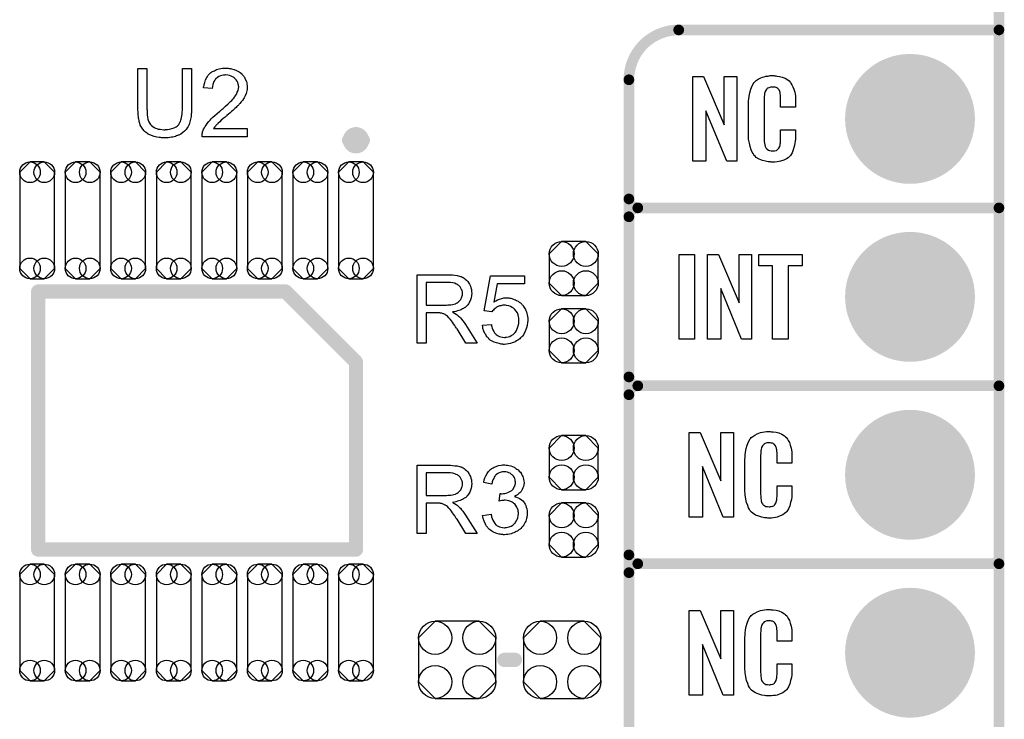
# Model space of a CAD drawing. Extents: x -0.07 to 0.95, y -0.15 to 1.54.
# Tile 7 of 12: x 0.4 to 0.95, y 0.36 to 0.76. Entities that reach past the tile are written whole.
import ezdxf

# ---------------------------------------------------------------- set-up
doc = ezdxf.new("R2010")
doc.units = 0
doc.layers.get('0').update_dxf_attribs({"linetype": 'CONTINUOUS'})
for name, color, linetype in [('gko', 6, 'CONTINUOUS'), ('gto', 2, 'CONTINUOUS'), ('gts', 1, 'CONTINUOUS')]:
    doc.layers.add(name, color=color, linetype=linetype)

# ---------------------------------------------------------------- blocks, each defined once
blk = doc.blocks.new('D82')
at = {"const_width": 0.00395}
blk.add_lwpolyline([(-0.001975, 0, 1), (0.001975, 0, 1)], format="xyb", close=True, dxfattribs=at)
blk = doc.blocks.new('D33')
at = {"const_width": 0.003}
blk.add_lwpolyline([(-0.0015, 0, 1), (0.0015, 0, 1)], format="xyb", close=True, dxfattribs=at)
blk = doc.blocks.new('D35')
at = {"const_width": 0.004}
blk.add_lwpolyline([(-0.002, 0, 1), (0.002, 0, 1)], format="xyb", close=True, dxfattribs=at)
blk = doc.blocks.new('D85')
blk.add_lwpolyline([(0.0098, -0.027), (0.0098, 0.027), (0.004, 0.0328), (-0.004, 0.0328), (-0.0098, 0.027), (-0.0098, -0.027), (-0.004, -0.0328), (0.004, -0.0328)], close=True)
for centre in [(-0.004, 0.027), (0.004, 0.027), (-0.004, -0.027), (0.004, -0.027)]:
    blk.add_circle(centre, 0.0058)
blk = doc.blocks.new('D86')
blk.add_lwpolyline([(0.0068, 0.0152), (-0.0068, 0.0152), (-0.0138, 0.0082), (-0.0138, -0.0082), (-0.0068, -0.0152), (0.0068, -0.0152), (0.0138, -0.0082), (0.0138, 0.0082)], close=True)
for centre in [(-0.0068, 0.0082), (0.0068, 0.0082), (-0.0068, -0.0082), (0.0068, -0.0082)]:
    blk.add_circle(centre, 0.007)
blk = doc.blocks.new('D94')
blk.add_lwpolyline([(0.0217, -0.0124), (0.0217, 0.0124), (0.0124, 0.0217), (-0.0124, 0.0217), (-0.0217, 0.0124), (-0.0217, -0.0124), (-0.0124, -0.0217), (0.0124, -0.0217)], close=True)
for centre in [(-0.0124, 0.0124), (0.0124, 0.0124), (-0.0124, -0.0124), (0.0124, -0.0124)]:
    blk.add_circle(centre, 0.0093)
blk = doc.blocks.new('D53')
at = {"const_width": 0.0365}
blk.add_lwpolyline([(-0.01825, 0, 1), (0.01825, 0, 1)], format="xyb", close=True, dxfattribs=at)

msp = doc.modelspace()

# ---------------------------------------------------------------- linework, layer by layer
at = {"layer": 'gko', "color": 6, "const_width": 0.006}
msp.add_lwpolyline([(0.95, -0.05), (0.95, 1.45)], dxfattribs=at)
at = {"layer": 'gto', "color": 2}
for points, const_width in [([(0.77, 0.75, 0.414214), (0.742, 0.722)], 0.006), ([(0.5925, 0.688, 1), (0.5847, 0.688)], 0.007), ([(0.5847, 0.688, 1), (0.5925, 0.688)], 0.007), ([(0.742, 0.655, 0.414214), (0.747, 0.65)], 0.006), ([(0.747, 0.65, 0.414214), (0.742, 0.645)], 0.006), ([(0.747, 0.65, 0.414214), (0.742, 0.645)], 0.006), ([(0.742, 0.555, 0.414214), (0.747, 0.55)], 0.006), ([(0.747, 0.55, 0.414214), (0.742, 0.545)], 0.006), ([(0.747, 0.55, 0.414214), (0.742, 0.545)], 0.006), ([(0.742, 0.455, 0.414214), (0.747, 0.45)], 0.006), ([(0.747, 0.45, 0.414214), (0.742, 0.445)], 0.006), ([(0.747, 0.45, 0.414214), (0.742, 0.445)], 0.006)]:
    msp.add_lwpolyline(points, format="xyb", dxfattribs=dict(at, const_width=const_width))
for points, const_width in [([(0.77, 0.75), (0.77, 0.75)], 0.006), ([(0.77, 0.75), (0.77, 0.75)], 0.006), ([(0.77, 0.75), (0.95, 0.75)], 0.006), ([(0.742, -0.022), (0.742, 0.722)], 0.006), ([(0.5847, 0.688), (0.5847, 0.688)], 0.007), ([(0.5925, 0.688), (0.5925, 0.688)], 0.007), ([(0.5925, 0.688), (0.5925, 0.688)], 0.007), ([(0.742, 0.655), (0.742, 0.655)], 0.006), ([(0.742, 0.655), (0.742, 0.655)], 0.006), ([(0.742, 0.555), (0.742, 0.645)], 0.006), ([(0.747, 0.65), (0.747, 0.65)], 0.006), ([(0.747, 0.65), (0.747, 0.65)], 0.006), ([(0.747, 0.65), (0.747, 0.65)], 0.006), ([(0.747, 0.65), (0.747, 0.65)], 0.006), ([(0.747, 0.65), (0.95, 0.65)], 0.006), ([(0.747, 0.65), (0.95, 0.65)], 0.006), ([(0.41, 0.603), (0.549, 0.603)], 0.008), ([(0.41, 0.458), (0.41, 0.603)], 0.008), ([(0.549, 0.603), (0.5886, 0.5634)], 0.008), ([(0.5886, 0.5634), (0.5886, 0.458)], 0.008), ([(0.742, 0.555), (0.742, 0.555)], 0.006), ([(0.742, 0.555), (0.742, 0.555)], 0.006), ([(0.742, 0.455), (0.742, 0.545)], 0.006), ([(0.747, 0.55), (0.747, 0.55)], 0.006), ([(0.747, 0.55), (0.747, 0.55)], 0.006), ([(0.747, 0.55), (0.747, 0.55)], 0.006), ([(0.747, 0.55), (0.747, 0.55)], 0.006), ([(0.747, 0.55), (0.95, 0.55)], 0.006), ([(0.747, 0.55), (0.95, 0.55)], 0.006), ([(0.41, 0.458), (0.5886, 0.458)], 0.008), ([(0.742, 0.455), (0.742, 0.455)], 0.006), ([(0.742, 0.455), (0.742, 0.455)], 0.006), ([(0.747, 0.45), (0.747, 0.45)], 0.006), ([(0.747, 0.45), (0.747, 0.45)], 0.006), ([(0.747, 0.45), (0.747, 0.45)], 0.006), ([(0.747, 0.45), (0.747, 0.45)], 0.006), ([(0.747, 0.45), (0.95, 0.45)], 0.006), ([(0.747, 0.45), (0.95, 0.45)], 0.006), ([(0.742, 0.355), (0.742, 0.445)], 0.006), ([(0.672, 0.396), (0.678, 0.396)], 0.008)]:
    msp.add_lwpolyline(points, dxfattribs=dict(at, const_width=const_width))
for points in [[(0.4962, 0.7062), (0.4962, 0.7061), (0.4962, 0.7059), (0.4962, 0.7057), (0.4962, 0.7053), (0.4961, 0.7048), (0.4961, 0.7042), (0.4961, 0.7035), (0.496, 0.7029), (0.4959, 0.7014), (0.4956, 0.6998), (0.4953, 0.6983), (0.4951, 0.6976), (0.4949, 0.6969), (0.4949, 0.6969), (0.4948, 0.6968), (0.4947, 0.6966), (0.4946, 0.6964), (0.4942, 0.6958), (0.4938, 0.695), (0.4931, 0.6941), (0.4923, 0.6932), (0.4913, 0.6923), (0.4901, 0.6914), (0.49, 0.6914), (0.4899, 0.6913), (0.4898, 0.6913), (0.4895, 0.6911), (0.4891, 0.6909), (0.4887, 0.6908), (0.4883, 0.6906), (0.4877, 0.6904), (0.4871, 0.6902), (0.4864, 0.69), (0.4857, 0.6898), (0.4849, 0.6897), (0.484, 0.6896), (0.4831, 0.6894), (0.4812, 0.6893), (0.4807, 0.6893), (0.4803, 0.6894), (0.4798, 0.6894), (0.4793, 0.6894), (0.4787, 0.6895), (0.478, 0.6896), (0.4767, 0.6898), (0.4752, 0.6901), (0.4737, 0.6906), (0.4723, 0.6912), (0.4723, 0.6912), (0.4722, 0.6913), (0.472, 0.6914), (0.4718, 0.6915), (0.4712, 0.6919), (0.4704, 0.6926), (0.4696, 0.6933), (0.4688, 0.6942), (0.4681, 0.6953), (0.4674, 0.6965), (0.4674, 0.6966), (0.4674, 0.6967), (0.4673, 0.6969), (0.4672, 0.6972), (0.4671, 0.6975), (0.467, 0.698), (0.4668, 0.6985), (0.4667, 0.6991), (0.4666, 0.6998), (0.4664, 0.7005), (0.4663, 0.7013), (0.4662, 0.7021), (0.4661, 0.703), (0.4661, 0.704), (0.466, 0.7051), (0.466, 0.7062), (0.466, 0.7284), (0.4711, 0.7284), (0.4711, 0.7062), (0.4711, 0.7061), (0.4711, 0.706), (0.4711, 0.7057), (0.4711, 0.7054), (0.4712, 0.705), (0.4712, 0.7045), (0.4712, 0.7034), (0.4713, 0.7022), (0.4715, 0.701), (0.4717, 0.6998), (0.4718, 0.6993), (0.472, 0.6988), (0.4721, 0.6987), (0.4722, 0.6984), (0.4724, 0.698), (0.4728, 0.6975), (0.4732, 0.6969), (0.4737, 0.6963), (0.4744, 0.6957), (0.4752, 0.6952), (0.4753, 0.6952), (0.4755, 0.695), (0.476, 0.6948), (0.4767, 0.6946), (0.4775, 0.6943), (0.4785, 0.6942), (0.4795, 0.694), (0.4807, 0.6939), (0.4813, 0.6939), (0.4816, 0.694), (0.4821, 0.694), (0.4826, 0.6941), (0.4838, 0.6943), (0.4851, 0.6946), (0.4864, 0.695), (0.4876, 0.6956), (0.4882, 0.696), (0.4887, 0.6964), (0.4888, 0.6965), (0.4888, 0.6965), (0.4889, 0.6967), (0.4891, 0.6969), (0.4893, 0.6973), (0.4895, 0.6976), (0.4897, 0.6981), (0.4899, 0.6986), (0.4901, 0.6992), (0.4903, 0.6999), (0.4905, 0.7008), (0.4907, 0.7017), (0.4909, 0.7027), (0.491, 0.7037), (0.4911, 0.7049), (0.4911, 0.7062), (0.4911, 0.7284), (0.4962, 0.7284), (0.4962, 0.7062)], [(0.5164, 0.7285), (0.5168, 0.7285), (0.5174, 0.7284), (0.518, 0.7283), (0.5186, 0.7282), (0.5201, 0.7278), (0.5215, 0.7272), (0.5222, 0.7269), (0.5229, 0.7265), (0.5236, 0.726), (0.5242, 0.7255), (0.5243, 0.7254), (0.5244, 0.7254), (0.5245, 0.7251), (0.5247, 0.7249), (0.525, 0.7246), (0.5253, 0.7242), (0.5256, 0.7239), (0.5259, 0.7234), (0.5264, 0.7223), (0.527, 0.721), (0.5272, 0.7203), (0.5273, 0.7195), (0.5274, 0.7187), (0.5275, 0.7179), (0.5275, 0.7178), (0.5275, 0.7175), (0.5274, 0.7171), (0.5274, 0.7165), (0.5273, 0.7158), (0.5271, 0.715), (0.5268, 0.7142), (0.5265, 0.7134), (0.5264, 0.7133), (0.5263, 0.713), (0.5261, 0.7125), (0.5258, 0.7119), (0.5253, 0.7113), (0.5248, 0.7104), (0.5241, 0.7096), (0.5233, 0.7086), (0.5232, 0.7085), (0.5229, 0.7082), (0.5227, 0.7079), (0.5224, 0.7076), (0.5221, 0.7073), (0.5216, 0.7069), (0.5212, 0.7064), (0.5206, 0.7059), (0.5201, 0.7054), (0.5194, 0.7048), (0.5187, 0.7042), (0.5179, 0.7034), (0.517, 0.7027), (0.5161, 0.7019), (0.5161, 0.7019), (0.516, 0.7018), (0.5157, 0.7016), (0.5155, 0.7014), (0.5151, 0.701), (0.5147, 0.7007), (0.5138, 0.7), (0.5129, 0.6992), (0.512, 0.6983), (0.5112, 0.6976), (0.5109, 0.6973), (0.5106, 0.697), (0.5106, 0.697), (0.5104, 0.6968), (0.5102, 0.6966), (0.5099, 0.6963), (0.5096, 0.6959), (0.5093, 0.6955), (0.5086, 0.6946), (0.5275, 0.6946), (0.5275, 0.69), (0.5021, 0.69), (0.5021, 0.6901), (0.5021, 0.6903), (0.5021, 0.6906), (0.5021, 0.6911), (0.5022, 0.6916), (0.5023, 0.6921), (0.5024, 0.6927), (0.5026, 0.6933), (0.5026, 0.6933), (0.5027, 0.6934), (0.5028, 0.6937), (0.503, 0.6942), (0.5034, 0.6949), (0.5038, 0.6957), (0.5044, 0.6965), (0.505, 0.6974), (0.5057, 0.6984), (0.5057, 0.6984), (0.5058, 0.6985), (0.5061, 0.6988), (0.5066, 0.6993), (0.5073, 0.7), (0.5082, 0.7009), (0.5092, 0.7019), (0.5105, 0.703), (0.5119, 0.7042), (0.512, 0.7042), (0.5122, 0.7044), (0.5125, 0.7047), (0.5129, 0.705), (0.5134, 0.7054), (0.514, 0.7059), (0.5146, 0.7065), (0.5153, 0.7071), (0.5167, 0.7084), (0.5181, 0.7098), (0.5188, 0.7104), (0.5194, 0.7111), (0.5199, 0.7117), (0.5204, 0.7123), (0.5204, 0.7124), (0.5205, 0.7124), (0.5206, 0.7126), (0.5207, 0.7128), (0.5211, 0.7134), (0.5216, 0.7141), (0.5219, 0.715), (0.5223, 0.716), (0.5226, 0.717), (0.5227, 0.718), (0.5227, 0.7181), (0.5227, 0.7181), (0.5226, 0.7185), (0.5226, 0.719), (0.5224, 0.7196), (0.5222, 0.7204), (0.5218, 0.7212), (0.5213, 0.722), (0.5206, 0.7227), (0.5205, 0.7229), (0.5202, 0.7231), (0.5198, 0.7234), (0.5192, 0.7237), (0.5184, 0.7241), (0.5176, 0.7244), (0.5165, 0.7246), (0.5153, 0.7247), (0.515, 0.7247), (0.5148, 0.7246), (0.5141, 0.7246), (0.5133, 0.7244), (0.5125, 0.7242), (0.5116, 0.7238), (0.5107, 0.7233), (0.5098, 0.7226), (0.5097, 0.7225), (0.5095, 0.7222), (0.5092, 0.7218), (0.5088, 0.7211), (0.5085, 0.7204), (0.5081, 0.7194), (0.5079, 0.7182), (0.5078, 0.717), (0.503, 0.7175), (0.503, 0.7175), (0.503, 0.7177), (0.503, 0.718), (0.5031, 0.7184), (0.5032, 0.7188), (0.5033, 0.7193), (0.5035, 0.7199), (0.5036, 0.7205), (0.5041, 0.7219), (0.5047, 0.7232), (0.5051, 0.7239), (0.5056, 0.7245), (0.5061, 0.7251), (0.5067, 0.7257), (0.5067, 0.7257), (0.5068, 0.7258), (0.507, 0.726), (0.5073, 0.7261), (0.5076, 0.7264), (0.508, 0.7266), (0.5085, 0.7269), (0.509, 0.7271), (0.5096, 0.7274), (0.5103, 0.7277), (0.511, 0.7279), (0.5118, 0.7281), (0.5126, 0.7283), (0.5135, 0.7285), (0.5145, 0.7285), (0.5155, 0.7286), (0.516, 0.7286), (0.5164, 0.7285)], [(0.8027, 0.6762), (0.797, 0.6762), (0.7853, 0.7046), (0.7853, 0.6762), (0.7779, 0.6762), (0.7779, 0.7238), (0.784, 0.7238), (0.7956, 0.6966), (0.7956, 0.7238), (0.8027, 0.7238), (0.8027, 0.6762)], [(0.8239, 0.7242), (0.8245, 0.7242), (0.8251, 0.7241), (0.8267, 0.7239), (0.8282, 0.7235), (0.8299, 0.7228), (0.8314, 0.7219), (0.8321, 0.7214), (0.8327, 0.7207), (0.8328, 0.7205), (0.8331, 0.7201), (0.8336, 0.7192), (0.8342, 0.7181), (0.8347, 0.7167), (0.8352, 0.715), (0.8356, 0.7129), (0.8356, 0.7106), (0.8356, 0.7066), (0.8273, 0.7066), (0.8273, 0.7107), (0.8273, 0.7108), (0.8273, 0.7111), (0.8273, 0.7116), (0.8273, 0.7121), (0.8272, 0.7134), (0.8271, 0.7141), (0.827, 0.7146), (0.827, 0.7147), (0.827, 0.7149), (0.8268, 0.7154), (0.8264, 0.7163), (0.8258, 0.717), (0.8257, 0.7172), (0.8255, 0.7173), (0.8251, 0.7175), (0.8247, 0.7177), (0.8242, 0.7178), (0.8235, 0.7179), (0.8224, 0.7179), (0.822, 0.7179), (0.8216, 0.7179), (0.8206, 0.7175), (0.8201, 0.7173), (0.8196, 0.7169), (0.8195, 0.7167), (0.8191, 0.7163), (0.8186, 0.7154), (0.8183, 0.7143), (0.8183, 0.7142), (0.8183, 0.7141), (0.8182, 0.7137), (0.8182, 0.7132), (0.8181, 0.7127), (0.8181, 0.7119), (0.818, 0.7111), (0.818, 0.7102), (0.818, 0.6895), (0.818, 0.6894), (0.818, 0.6889), (0.8181, 0.6882), (0.8181, 0.6873), (0.8184, 0.6854), (0.8186, 0.6845), (0.819, 0.6837), (0.8191, 0.6836), (0.8192, 0.6834), (0.8195, 0.6832), (0.8198, 0.6829), (0.8204, 0.6825), (0.821, 0.6822), (0.8219, 0.6821), (0.8228, 0.682), (0.8232, 0.682), (0.8235, 0.6821), (0.8239, 0.6821), (0.8249, 0.6823), (0.8254, 0.6826), (0.8257, 0.6829), (0.8258, 0.6829), (0.8259, 0.6831), (0.8263, 0.6835), (0.8268, 0.6844), (0.827, 0.6854), (0.827, 0.6855), (0.8271, 0.6857), (0.8271, 0.686), (0.8272, 0.6865), (0.8272, 0.687), (0.8273, 0.6878), (0.8273, 0.6886), (0.8273, 0.6895), (0.8273, 0.6938), (0.8356, 0.6938), (0.8356, 0.69), (0.8356, 0.6899), (0.8356, 0.6897), (0.8356, 0.6894), (0.8356, 0.6889), (0.8356, 0.6883), (0.8355, 0.6876), (0.8353, 0.6861), (0.8349, 0.6844), (0.8344, 0.6826), (0.8337, 0.6809), (0.8328, 0.6794), (0.8327, 0.6792), (0.8322, 0.6788), (0.8315, 0.6782), (0.8305, 0.6775), (0.8291, 0.6769), (0.8273, 0.6762), (0.8264, 0.676), (0.8253, 0.6759), (0.8241, 0.6757), (0.822, 0.6757), (0.8216, 0.6758), (0.8209, 0.6758), (0.8203, 0.6759), (0.8187, 0.6762), (0.817, 0.6767), (0.8152, 0.6774), (0.8136, 0.6784), (0.8129, 0.679), (0.8122, 0.6797), (0.8122, 0.6798), (0.8122, 0.6799), (0.812, 0.6802), (0.8118, 0.6805), (0.8113, 0.6814), (0.8108, 0.6827), (0.8101, 0.6844), (0.8097, 0.6864), (0.8093, 0.6887), (0.8092, 0.6914), (0.8092, 0.7083), (0.8092, 0.7084), (0.8092, 0.7087), (0.8092, 0.7091), (0.8093, 0.7096), (0.8093, 0.7103), (0.8094, 0.711), (0.8096, 0.7128), (0.8099, 0.7147), (0.8105, 0.7167), (0.8112, 0.7186), (0.8122, 0.7203), (0.8122, 0.7204), (0.8124, 0.7204), (0.8128, 0.7209), (0.8136, 0.7216), (0.8147, 0.7223), (0.8161, 0.723), (0.8171, 0.7234), (0.818, 0.7237), (0.819, 0.724), (0.8202, 0.7241), (0.8214, 0.7243), (0.8234, 0.7243), (0.8239, 0.7242)], [(0.7788, 0.5762), (0.7703, 0.5762), (0.7703, 0.6238), (0.7788, 0.6238), (0.7788, 0.5762)], [(0.811, 0.5762), (0.8052, 0.5762), (0.7936, 0.6046), (0.7936, 0.5762), (0.7862, 0.5762), (0.7862, 0.6238), (0.7923, 0.6238), (0.8039, 0.5966), (0.8039, 0.6238), (0.811, 0.6238), (0.811, 0.5762)], [(0.8393, 0.6174), (0.8315, 0.6174), (0.8315, 0.5762), (0.8228, 0.5762), (0.8228, 0.6174), (0.815, 0.6174), (0.815, 0.6238), (0.8393, 0.6238), (0.8393, 0.6174)], [(0.6413, 0.6124), (0.6418, 0.6124), (0.6429, 0.6123), (0.6441, 0.6121), (0.6455, 0.612), (0.6467, 0.6117), (0.6473, 0.6115), (0.6478, 0.6114), (0.6479, 0.6114), (0.6479, 0.6113), (0.6483, 0.6111), (0.6488, 0.6109), (0.6494, 0.6105), (0.65, 0.61), (0.6507, 0.6094), (0.6514, 0.6086), (0.6521, 0.6077), (0.6521, 0.6076), (0.6521, 0.6076), (0.6524, 0.6072), (0.6526, 0.6067), (0.6529, 0.606), (0.6532, 0.6051), (0.6535, 0.6041), (0.6536, 0.6031), (0.6537, 0.6019), (0.6537, 0.6019), (0.6537, 0.6018), (0.6537, 0.6015), (0.6536, 0.6012), (0.6536, 0.6009), (0.6536, 0.6005), (0.6534, 0.5995), (0.653, 0.5984), (0.6526, 0.5973), (0.6519, 0.5961), (0.6515, 0.5955), (0.651, 0.595), (0.651, 0.5949), (0.6509, 0.5949), (0.6507, 0.5947), (0.6505, 0.5945), (0.6503, 0.5943), (0.6499, 0.5941), (0.6495, 0.5938), (0.649, 0.5935), (0.6485, 0.5932), (0.6479, 0.5929), (0.6472, 0.5926), (0.6465, 0.5923), (0.6456, 0.5921), (0.6448, 0.5918), (0.6439, 0.5916), (0.6429, 0.5915), (0.643, 0.5914), (0.6432, 0.5913), (0.6435, 0.5911), (0.644, 0.5909), (0.645, 0.5903), (0.6455, 0.5899), (0.6459, 0.5895), (0.646, 0.5894), (0.6463, 0.5892), (0.6468, 0.5887), (0.6473, 0.5882), (0.6479, 0.5874), (0.6486, 0.5865), (0.6494, 0.5855), (0.6501, 0.5844), (0.6567, 0.574), (0.6504, 0.574), (0.6454, 0.582), (0.6454, 0.582), (0.6453, 0.5822), (0.6451, 0.5823), (0.645, 0.5825), (0.6446, 0.5832), (0.6441, 0.5839), (0.6435, 0.5848), (0.6429, 0.5857), (0.6423, 0.5865), (0.6417, 0.5873), (0.6416, 0.5873), (0.6415, 0.5875), (0.6412, 0.5879), (0.6408, 0.5883), (0.64, 0.5891), (0.6395, 0.5895), (0.6391, 0.5898), (0.639, 0.5899), (0.6389, 0.5899), (0.6387, 0.59), (0.6384, 0.5902), (0.638, 0.5904), (0.6377, 0.5905), (0.6368, 0.5908), (0.6367, 0.5908), (0.6366, 0.5909), (0.6364, 0.5909), (0.6361, 0.5909), (0.6357, 0.591), (0.6353, 0.591), (0.6347, 0.591), (0.6281, 0.591), (0.6281, 0.574), (0.623, 0.574), (0.623, 0.6124), (0.6408, 0.6124), (0.6413, 0.6124)], [(0.6834, 0.6074), (0.668, 0.6074), (0.666, 0.597), (0.666, 0.5971), (0.6661, 0.5971), (0.6663, 0.5973), (0.6666, 0.5974), (0.6669, 0.5976), (0.6673, 0.5978), (0.6682, 0.5983), (0.6693, 0.5987), (0.6705, 0.5991), (0.6718, 0.5994), (0.6725, 0.5995), (0.6737, 0.5995), (0.6741, 0.5994), (0.6745, 0.5994), (0.675, 0.5993), (0.6756, 0.5992), (0.6762, 0.599), (0.6775, 0.5986), (0.6782, 0.5984), (0.6789, 0.598), (0.6797, 0.5976), (0.6804, 0.5971), (0.6811, 0.5966), (0.6817, 0.596), (0.6818, 0.5959), (0.6819, 0.5958), (0.6821, 0.5956), (0.6823, 0.5954), (0.6826, 0.595), (0.6828, 0.5946), (0.6832, 0.5941), (0.6835, 0.5935), (0.6838, 0.5929), (0.6841, 0.5923), (0.6844, 0.5915), (0.6847, 0.5907), (0.6849, 0.5899), (0.685, 0.5889), (0.6852, 0.588), (0.6852, 0.587), (0.6852, 0.5869), (0.6852, 0.5868), (0.6852, 0.5865), (0.6852, 0.5861), (0.6851, 0.5857), (0.685, 0.5852), (0.6849, 0.5845), (0.6848, 0.5839), (0.6845, 0.5825), (0.6839, 0.581), (0.6836, 0.5802), (0.6832, 0.5795), (0.6827, 0.5787), (0.6822, 0.578), (0.6821, 0.5779), (0.682, 0.5778), (0.6818, 0.5776), (0.6815, 0.5773), (0.6811, 0.5769), (0.6807, 0.5765), (0.6801, 0.5761), (0.6795, 0.5757), (0.6788, 0.5752), (0.6781, 0.5748), (0.6772, 0.5744), (0.6763, 0.5741), (0.6754, 0.5738), (0.6743, 0.5736), (0.6732, 0.5734), (0.6721, 0.5733), (0.6716, 0.5733), (0.6712, 0.5734), (0.6707, 0.5734), (0.6702, 0.5735), (0.6696, 0.5736), (0.669, 0.5737), (0.6676, 0.5741), (0.6662, 0.5746), (0.6655, 0.5749), (0.6648, 0.5753), (0.6641, 0.5757), (0.6635, 0.5762), (0.6634, 0.5763), (0.6633, 0.5763), (0.6632, 0.5766), (0.663, 0.5768), (0.6627, 0.5771), (0.6624, 0.5774), (0.6621, 0.5778), (0.6618, 0.5783), (0.6615, 0.5788), (0.6611, 0.5794), (0.6605, 0.5808), (0.66, 0.5823), (0.6599, 0.5832), (0.6597, 0.584), (0.6647, 0.5844), (0.6647, 0.5844), (0.6647, 0.5843), (0.6647, 0.5841), (0.6648, 0.5838), (0.665, 0.5832), (0.6652, 0.5824), (0.6655, 0.5815), (0.666, 0.5806), (0.6665, 0.5798), (0.6672, 0.579), (0.6673, 0.5789), (0.6675, 0.5787), (0.668, 0.5784), (0.6686, 0.5781), (0.6692, 0.5778), (0.6701, 0.5775), (0.671, 0.5773), (0.6721, 0.5772), (0.6724, 0.5772), (0.6726, 0.5773), (0.6733, 0.5773), (0.6741, 0.5776), (0.675, 0.5778), (0.6759, 0.5783), (0.6769, 0.5789), (0.6774, 0.5793), (0.6778, 0.5798), (0.6779, 0.5798), (0.6779, 0.5799), (0.6781, 0.58), (0.6782, 0.5802), (0.6786, 0.5808), (0.6791, 0.5816), (0.6794, 0.5825), (0.6798, 0.5837), (0.6801, 0.5851), (0.6802, 0.5858), (0.6802, 0.5866), (0.6802, 0.5867), (0.6802, 0.5868), (0.6802, 0.587), (0.6802, 0.5873), (0.6802, 0.5876), (0.6801, 0.588), (0.6799, 0.5889), (0.6797, 0.5899), (0.6793, 0.591), (0.6787, 0.592), (0.6779, 0.5929), (0.6779, 0.593), (0.6778, 0.593), (0.6776, 0.5933), (0.6771, 0.5937), (0.6764, 0.5941), (0.6755, 0.5945), (0.6745, 0.5949), (0.6733, 0.5952), (0.6727, 0.5953), (0.6716, 0.5953), (0.6712, 0.5953), (0.6706, 0.5952), (0.67, 0.595), (0.6693, 0.5949), (0.6686, 0.5946), (0.6678, 0.5943), (0.6678, 0.5942), (0.6676, 0.5941), (0.6672, 0.5938), (0.6668, 0.5935), (0.6663, 0.5931), (0.6659, 0.5926), (0.6654, 0.5921), (0.665, 0.5915), (0.6606, 0.5921), (0.6643, 0.6119), (0.6834, 0.6119), (0.6834, 0.6074)], [(0.6402, 0.6081), (0.6281, 0.6081), (0.6281, 0.5954), (0.6395, 0.5954), (0.6402, 0.5955), (0.641, 0.5955), (0.6419, 0.5956), (0.6428, 0.5957), (0.6436, 0.5959), (0.6444, 0.5961), (0.6445, 0.5961), (0.6448, 0.5963), (0.6451, 0.5964), (0.6455, 0.5966), (0.646, 0.597), (0.6465, 0.5974), (0.647, 0.5979), (0.6474, 0.5984), (0.6475, 0.5985), (0.6476, 0.5987), (0.6478, 0.599), (0.648, 0.5995), (0.6481, 0.6), (0.6483, 0.6005), (0.6484, 0.6012), (0.6485, 0.6019), (0.6485, 0.6019), (0.6485, 0.602), (0.6484, 0.6023), (0.6484, 0.6028), (0.6483, 0.6035), (0.648, 0.6041), (0.6476, 0.6049), (0.6471, 0.6056), (0.6465, 0.6064), (0.6464, 0.6064), (0.6461, 0.6066), (0.6456, 0.6069), (0.6449, 0.6072), (0.6441, 0.6076), (0.643, 0.6079), (0.6417, 0.6081), (0.6402, 0.6081)], [(0.8007, 0.4762), (0.795, 0.4762), (0.7833, 0.5046), (0.7833, 0.4762), (0.7759, 0.4762), (0.7759, 0.5238), (0.782, 0.5238), (0.7936, 0.4966), (0.7936, 0.5238), (0.8007, 0.5238), (0.8007, 0.4762)], [(0.8219, 0.5242), (0.8225, 0.5242), (0.8231, 0.5241), (0.8247, 0.5239), (0.8262, 0.5235), (0.8279, 0.5228), (0.8294, 0.5219), (0.8301, 0.5214), (0.8307, 0.5207), (0.8308, 0.5205), (0.8311, 0.5201), (0.8316, 0.5192), (0.8322, 0.5181), (0.8327, 0.5167), (0.8332, 0.515), (0.8336, 0.5129), (0.8336, 0.5106), (0.8336, 0.5066), (0.8253, 0.5066), (0.8253, 0.5107), (0.8253, 0.5108), (0.8253, 0.5111), (0.8253, 0.5116), (0.8253, 0.5121), (0.8252, 0.5134), (0.8251, 0.5141), (0.825, 0.5146), (0.825, 0.5147), (0.825, 0.5149), (0.8248, 0.5154), (0.8244, 0.5163), (0.8238, 0.517), (0.8237, 0.5172), (0.8235, 0.5173), (0.8231, 0.5175), (0.8227, 0.5177), (0.8222, 0.5178), (0.8215, 0.5179), (0.8204, 0.5179), (0.82, 0.5179), (0.8196, 0.5179), (0.8186, 0.5175), (0.8181, 0.5173), (0.8176, 0.5169), (0.8175, 0.5167), (0.8171, 0.5163), (0.8166, 0.5154), (0.8163, 0.5143), (0.8163, 0.5142), (0.8163, 0.5141), (0.8162, 0.5137), (0.8162, 0.5132), (0.8161, 0.5127), (0.8161, 0.5119), (0.816, 0.5111), (0.816, 0.5102), (0.816, 0.4895), (0.816, 0.4894), (0.816, 0.4889), (0.8161, 0.4882), (0.8161, 0.4873), (0.8164, 0.4854), (0.8166, 0.4845), (0.817, 0.4837), (0.8171, 0.4836), (0.8172, 0.4834), (0.8175, 0.4832), (0.8178, 0.4829), (0.8184, 0.4825), (0.819, 0.4822), (0.8199, 0.4821), (0.8208, 0.482), (0.8212, 0.482), (0.8215, 0.4821), (0.8219, 0.4821), (0.8229, 0.4823), (0.8234, 0.4826), (0.8238, 0.4829), (0.8238, 0.4829), (0.8239, 0.4831), (0.8243, 0.4835), (0.8248, 0.4844), (0.825, 0.4854), (0.825, 0.4855), (0.8251, 0.4857), (0.8251, 0.486), (0.8252, 0.4865), (0.8252, 0.487), (0.8253, 0.4878), (0.8253, 0.4886), (0.8253, 0.4895), (0.8253, 0.4938), (0.8336, 0.4938), (0.8336, 0.49), (0.8336, 0.4899), (0.8336, 0.4897), (0.8336, 0.4894), (0.8336, 0.4889), (0.8336, 0.4883), (0.8335, 0.4876), (0.8333, 0.4861), (0.8329, 0.4844), (0.8324, 0.4826), (0.8317, 0.4809), (0.8308, 0.4794), (0.8307, 0.4792), (0.8302, 0.4788), (0.8295, 0.4782), (0.8285, 0.4775), (0.8271, 0.4769), (0.8253, 0.4762), (0.8244, 0.476), (0.8233, 0.4759), (0.8221, 0.4757), (0.82, 0.4757), (0.8196, 0.4758), (0.8189, 0.4758), (0.8183, 0.4759), (0.8167, 0.4762), (0.815, 0.4767), (0.8132, 0.4774), (0.8116, 0.4784), (0.8109, 0.479), (0.8102, 0.4797), (0.8102, 0.4798), (0.8102, 0.4799), (0.81, 0.4802), (0.8098, 0.4805), (0.8093, 0.4814), (0.8088, 0.4827), (0.8081, 0.4844), (0.8077, 0.4864), (0.8073, 0.4887), (0.8072, 0.4914), (0.8072, 0.5083), (0.8072, 0.5084), (0.8072, 0.5087), (0.8072, 0.5091), (0.8073, 0.5096), (0.8073, 0.5103), (0.8074, 0.511), (0.8076, 0.5128), (0.8079, 0.5147), (0.8085, 0.5166), (0.8092, 0.5186), (0.8102, 0.5203), (0.8102, 0.5203), (0.8104, 0.5204), (0.8108, 0.5209), (0.8116, 0.5216), (0.8127, 0.5223), (0.8141, 0.523), (0.8151, 0.5234), (0.816, 0.5237), (0.817, 0.524), (0.8182, 0.5241), (0.8194, 0.5243), (0.8214, 0.5243), (0.8219, 0.5242)], [(0.6413, 0.5054), (0.6418, 0.5054), (0.6429, 0.5053), (0.6441, 0.5051), (0.6455, 0.505), (0.6467, 0.5047), (0.6473, 0.5045), (0.6478, 0.5044), (0.6479, 0.5044), (0.6479, 0.5043), (0.6483, 0.5041), (0.6488, 0.5039), (0.6494, 0.5035), (0.65, 0.503), (0.6507, 0.5024), (0.6514, 0.5016), (0.6521, 0.5007), (0.6521, 0.5006), (0.6521, 0.5006), (0.6524, 0.5002), (0.6526, 0.4997), (0.6529, 0.499), (0.6532, 0.4981), (0.6535, 0.4971), (0.6536, 0.4961), (0.6537, 0.4949), (0.6537, 0.4949), (0.6537, 0.4947), (0.6537, 0.4945), (0.6536, 0.4942), (0.6536, 0.4939), (0.6536, 0.4935), (0.6534, 0.4925), (0.653, 0.4914), (0.6526, 0.4903), (0.6519, 0.4891), (0.6515, 0.4885), (0.651, 0.488), (0.651, 0.4879), (0.6509, 0.4879), (0.6507, 0.4877), (0.6505, 0.4875), (0.6503, 0.4873), (0.6499, 0.4871), (0.6495, 0.4868), (0.649, 0.4865), (0.6485, 0.4862), (0.6479, 0.4859), (0.6472, 0.4856), (0.6465, 0.4853), (0.6456, 0.4851), (0.6448, 0.4848), (0.6439, 0.4846), (0.6429, 0.4845), (0.643, 0.4844), (0.6432, 0.4843), (0.6435, 0.4841), (0.644, 0.4839), (0.645, 0.4833), (0.6455, 0.4829), (0.6459, 0.4825), (0.646, 0.4824), (0.6463, 0.4822), (0.6468, 0.4817), (0.6473, 0.4812), (0.6479, 0.4804), (0.6486, 0.4795), (0.6494, 0.4785), (0.6501, 0.4774), (0.6567, 0.467), (0.6504, 0.467), (0.6454, 0.475), (0.6454, 0.475), (0.6453, 0.4752), (0.6451, 0.4753), (0.645, 0.4755), (0.6446, 0.4762), (0.6441, 0.4769), (0.6435, 0.4778), (0.6429, 0.4787), (0.6423, 0.4795), (0.6417, 0.4803), (0.6416, 0.4803), (0.6415, 0.4805), (0.6412, 0.4809), (0.6408, 0.4813), (0.64, 0.4821), (0.6395, 0.4825), (0.6391, 0.4828), (0.639, 0.4829), (0.6389, 0.4829), (0.6387, 0.483), (0.6384, 0.4832), (0.638, 0.4834), (0.6377, 0.4835), (0.6368, 0.4838), (0.6367, 0.4838), (0.6366, 0.4839), (0.6364, 0.4839), (0.6361, 0.4839), (0.6357, 0.484), (0.6353, 0.484), (0.6347, 0.484), (0.6281, 0.484), (0.6281, 0.467), (0.623, 0.467), (0.623, 0.5054), (0.6408, 0.5054), (0.6413, 0.5054)], [(0.673, 0.5055), (0.6737, 0.5054), (0.6746, 0.5052), (0.6756, 0.505), (0.6766, 0.5046), (0.6776, 0.5042), (0.6776, 0.5042), (0.6777, 0.5041), (0.678, 0.504), (0.6785, 0.5036), (0.6791, 0.5032), (0.6797, 0.5027), (0.6804, 0.5021), (0.6811, 0.5014), (0.6816, 0.5005), (0.6817, 0.5004), (0.6818, 0.5001), (0.6821, 0.4996), (0.6823, 0.499), (0.6826, 0.4983), (0.6828, 0.4975), (0.683, 0.4965), (0.6831, 0.4956), (0.6831, 0.4955), (0.6831, 0.4951), (0.683, 0.4947), (0.6829, 0.4941), (0.6827, 0.4934), (0.6824, 0.4926), (0.6821, 0.4918), (0.6817, 0.491), (0.6816, 0.4909), (0.6814, 0.4907), (0.6811, 0.4903), (0.6807, 0.4899), (0.6801, 0.4894), (0.6794, 0.4888), (0.6787, 0.4883), (0.6777, 0.4878), (0.6778, 0.4878), (0.6779, 0.4878), (0.6781, 0.4877), (0.6783, 0.4876), (0.6789, 0.4874), (0.6797, 0.4871), (0.6806, 0.4866), (0.6814, 0.4861), (0.6823, 0.4854), (0.6831, 0.4845), (0.6831, 0.4844), (0.6833, 0.4841), (0.6837, 0.4835), (0.684, 0.4828), (0.6843, 0.4819), (0.6847, 0.4809), (0.6849, 0.4797), (0.6849, 0.4783), (0.6849, 0.4783), (0.6849, 0.4781), (0.6849, 0.4778), (0.6849, 0.4775), (0.6848, 0.477), (0.6847, 0.4765), (0.6846, 0.476), (0.6845, 0.4754), (0.6841, 0.474), (0.6837, 0.4733), (0.6834, 0.4727), (0.6829, 0.4719), (0.6824, 0.4712), (0.6819, 0.4705), (0.6812, 0.4698), (0.6812, 0.4698), (0.6811, 0.4697), (0.6808, 0.4695), (0.6806, 0.4693), (0.6802, 0.469), (0.6798, 0.4687), (0.6793, 0.4684), (0.6787, 0.4681), (0.6781, 0.4678), (0.6773, 0.4674), (0.6766, 0.4672), (0.6758, 0.4669), (0.6749, 0.4667), (0.6739, 0.4665), (0.673, 0.4664), (0.672, 0.4663), (0.6715, 0.4663), (0.6711, 0.4664), (0.6707, 0.4664), (0.6702, 0.4665), (0.6696, 0.4666), (0.669, 0.4667), (0.6677, 0.4671), (0.6663, 0.4676), (0.6656, 0.4679), (0.6649, 0.4683), (0.6642, 0.4688), (0.6636, 0.4693), (0.6635, 0.4694), (0.6634, 0.4695), (0.6632, 0.4697), (0.6631, 0.4699), (0.6628, 0.4702), (0.6625, 0.4706), (0.6622, 0.4709), (0.6618, 0.4714), (0.6615, 0.472), (0.6612, 0.4726), (0.6606, 0.4739), (0.6601, 0.4754), (0.6599, 0.4763), (0.6598, 0.4772), (0.6645, 0.4778), (0.6645, 0.4777), (0.6646, 0.4776), (0.6646, 0.4774), (0.6647, 0.4771), (0.6647, 0.4768), (0.6648, 0.4764), (0.6651, 0.4755), (0.6655, 0.4745), (0.666, 0.4736), (0.6666, 0.4727), (0.6672, 0.4719), (0.6673, 0.4719), (0.6676, 0.4717), (0.668, 0.4714), (0.6686, 0.4711), (0.6692, 0.4708), (0.6701, 0.4705), (0.671, 0.4703), (0.672, 0.4702), (0.6723, 0.4702), (0.6726, 0.4703), (0.6732, 0.4703), (0.6739, 0.4705), (0.6748, 0.4708), (0.6758, 0.4712), (0.6767, 0.4717), (0.6776, 0.4725), (0.6777, 0.4726), (0.678, 0.4729), (0.6783, 0.4734), (0.6788, 0.4741), (0.6792, 0.4749), (0.6796, 0.4759), (0.6798, 0.477), (0.6799, 0.4782), (0.6799, 0.4783), (0.6799, 0.4784), (0.6799, 0.4785), (0.6799, 0.4788), (0.6798, 0.4794), (0.6797, 0.4801), (0.6794, 0.481), (0.6791, 0.4819), (0.6785, 0.4828), (0.6778, 0.4836), (0.6777, 0.4837), (0.6774, 0.4839), (0.6769, 0.4843), (0.6763, 0.4846), (0.6756, 0.485), (0.6746, 0.4854), (0.6736, 0.4856), (0.6724, 0.4857), (0.6719, 0.4857), (0.6715, 0.4856), (0.671, 0.4856), (0.6705, 0.4855), (0.6698, 0.4854), (0.6691, 0.4852), (0.6696, 0.4894), (0.6699, 0.4894), (0.6701, 0.4893), (0.6708, 0.4893), (0.6715, 0.4894), (0.6722, 0.4895), (0.673, 0.4897), (0.6739, 0.49), (0.6748, 0.4904), (0.6758, 0.4909), (0.6758, 0.4909), (0.6759, 0.4909), (0.6762, 0.4911), (0.6766, 0.4915), (0.677, 0.492), (0.6774, 0.4928), (0.6778, 0.4936), (0.6781, 0.4945), (0.6782, 0.4951), (0.6782, 0.4957), (0.6782, 0.4957), (0.6782, 0.4958), (0.6782, 0.4961), (0.6781, 0.4966), (0.678, 0.4972), (0.6778, 0.4979), (0.6775, 0.4986), (0.6771, 0.4993), (0.6764, 0.5), (0.6764, 0.5), (0.6761, 0.5002), (0.6757, 0.5005), (0.6752, 0.5009), (0.6746, 0.5011), (0.6738, 0.5014), (0.6729, 0.5016), (0.6719, 0.5017), (0.6715, 0.5017), (0.671, 0.5016), (0.6703, 0.5015), (0.6696, 0.5012), (0.6688, 0.501), (0.6681, 0.5005), (0.6673, 0.5), (0.6673, 0.4999), (0.6671, 0.4996), (0.6667, 0.4992), (0.6663, 0.4987), (0.666, 0.498), (0.6656, 0.4971), (0.6652, 0.496), (0.665, 0.4948), (0.6603, 0.4956), (0.6603, 0.4957), (0.6604, 0.4959), (0.6604, 0.4961), (0.6605, 0.4964), (0.6606, 0.4968), (0.6607, 0.4972), (0.6611, 0.4983), (0.6616, 0.4995), (0.6623, 0.5007), (0.6631, 0.5019), (0.6642, 0.503), (0.6642, 0.503), (0.6643, 0.5031), (0.6645, 0.5032), (0.6647, 0.5034), (0.665, 0.5036), (0.6654, 0.5038), (0.6658, 0.504), (0.6663, 0.5043), (0.6674, 0.5047), (0.6687, 0.5052), (0.6702, 0.5055), (0.671, 0.5056), (0.6723, 0.5056), (0.673, 0.5055)], [(0.6402, 0.5011), (0.6281, 0.5011), (0.6281, 0.4884), (0.6395, 0.4884), (0.6402, 0.4885), (0.641, 0.4885), (0.6419, 0.4886), (0.6428, 0.4887), (0.6436, 0.4889), (0.6444, 0.4891), (0.6445, 0.4891), (0.6448, 0.4893), (0.6451, 0.4894), (0.6455, 0.4896), (0.646, 0.49), (0.6465, 0.4904), (0.647, 0.4909), (0.6474, 0.4914), (0.6475, 0.4915), (0.6476, 0.4917), (0.6478, 0.492), (0.648, 0.4925), (0.6481, 0.493), (0.6483, 0.4935), (0.6484, 0.4942), (0.6485, 0.4949), (0.6485, 0.4949), (0.6485, 0.495), (0.6484, 0.4953), (0.6484, 0.4958), (0.6483, 0.4965), (0.648, 0.4971), (0.6476, 0.4979), (0.6471, 0.4986), (0.6465, 0.4994), (0.6464, 0.4994), (0.6461, 0.4996), (0.6456, 0.4999), (0.6449, 0.5002), (0.6441, 0.5006), (0.643, 0.5009), (0.6417, 0.5011), (0.6402, 0.5011)], [(0.8007, 0.3762), (0.795, 0.3762), (0.7833, 0.4046), (0.7833, 0.3762), (0.7759, 0.3762), (0.7759, 0.4238), (0.782, 0.4238), (0.7936, 0.3966), (0.7936, 0.4238), (0.8007, 0.4238), (0.8007, 0.3762)], [(0.8219, 0.4242), (0.8225, 0.4242), (0.8231, 0.4241), (0.8247, 0.4239), (0.8262, 0.4235), (0.8279, 0.4228), (0.8294, 0.4219), (0.8301, 0.4214), (0.8307, 0.4207), (0.8308, 0.4205), (0.8311, 0.4201), (0.8316, 0.4192), (0.8322, 0.4181), (0.8327, 0.4167), (0.8332, 0.415), (0.8336, 0.4129), (0.8336, 0.4106), (0.8336, 0.4066), (0.8253, 0.4066), (0.8253, 0.4107), (0.8253, 0.4108), (0.8253, 0.4111), (0.8253, 0.4116), (0.8253, 0.4121), (0.8252, 0.4134), (0.8251, 0.4141), (0.825, 0.4146), (0.825, 0.4147), (0.825, 0.4149), (0.8248, 0.4154), (0.8244, 0.4163), (0.8238, 0.417), (0.8237, 0.4172), (0.8235, 0.4173), (0.8231, 0.4175), (0.8227, 0.4177), (0.8222, 0.4178), (0.8215, 0.4179), (0.8204, 0.4179), (0.82, 0.4179), (0.8196, 0.4179), (0.8186, 0.4175), (0.8181, 0.4173), (0.8176, 0.4169), (0.8175, 0.4167), (0.8171, 0.4163), (0.8166, 0.4154), (0.8163, 0.4143), (0.8163, 0.4142), (0.8163, 0.4141), (0.8162, 0.4137), (0.8162, 0.4132), (0.8161, 0.4127), (0.8161, 0.4119), (0.816, 0.4111), (0.816, 0.4102), (0.816, 0.3895), (0.816, 0.3894), (0.816, 0.3889), (0.8161, 0.3882), (0.8161, 0.3873), (0.8164, 0.3854), (0.8166, 0.3845), (0.817, 0.3837), (0.8171, 0.3836), (0.8172, 0.3834), (0.8175, 0.3832), (0.8178, 0.3829), (0.8184, 0.3825), (0.819, 0.3822), (0.8199, 0.3821), (0.8208, 0.382), (0.8212, 0.382), (0.8215, 0.3821), (0.8219, 0.3821), (0.8229, 0.3823), (0.8234, 0.3826), (0.8238, 0.3829), (0.8238, 0.3829), (0.8239, 0.3831), (0.8243, 0.3835), (0.8248, 0.3844), (0.825, 0.3854), (0.825, 0.3855), (0.8251, 0.3857), (0.8251, 0.386), (0.8252, 0.3865), (0.8252, 0.387), (0.8253, 0.3878), (0.8253, 0.3886), (0.8253, 0.3895), (0.8253, 0.3938), (0.8336, 0.3938), (0.8336, 0.39), (0.8336, 0.3899), (0.8336, 0.3897), (0.8336, 0.3894), (0.8336, 0.3889), (0.8336, 0.3883), (0.8335, 0.3876), (0.8333, 0.3861), (0.8329, 0.3844), (0.8324, 0.3826), (0.8317, 0.3809), (0.8308, 0.3794), (0.8307, 0.3792), (0.8302, 0.3788), (0.8295, 0.3782), (0.8285, 0.3775), (0.8271, 0.3769), (0.8253, 0.3762), (0.8244, 0.376), (0.8233, 0.3759), (0.8221, 0.3757), (0.82, 0.3757), (0.8196, 0.3758), (0.8189, 0.3758), (0.8183, 0.3759), (0.8167, 0.3762), (0.815, 0.3767), (0.8132, 0.3774), (0.8116, 0.3784), (0.8109, 0.379), (0.8102, 0.3797), (0.8102, 0.3798), (0.8102, 0.3799), (0.81, 0.3802), (0.8098, 0.3805), (0.8093, 0.3814), (0.8088, 0.3827), (0.8081, 0.3844), (0.8077, 0.3864), (0.8073, 0.3887), (0.8072, 0.3914), (0.8072, 0.4083), (0.8072, 0.4084), (0.8072, 0.4087), (0.8072, 0.4091), (0.8073, 0.4096), (0.8073, 0.4103), (0.8074, 0.411), (0.8076, 0.4128), (0.8079, 0.4147), (0.8085, 0.4166), (0.8092, 0.4186), (0.8102, 0.4203), (0.8102, 0.4203), (0.8104, 0.4204), (0.8108, 0.4209), (0.8116, 0.4216), (0.8127, 0.4223), (0.8141, 0.423), (0.8151, 0.4234), (0.816, 0.4237), (0.817, 0.424), (0.8182, 0.4241), (0.8194, 0.4243), (0.8214, 0.4243), (0.8219, 0.4242)]]:
    msp.add_lwpolyline(points, dxfattribs=at)

# ---------------------------------------------------------------- block references
at = {"layer": 'gto'}
for name, p in [('D33', (0.77, 0.75)), ('D33', (0.77, 0.75)), ('D33', (0.77, 0.75)), ('D33', (0.77, 0.75)), ('D33', (0.95, 0.75)), ('D33', (0.742, 0.722)), ('D33', (0.742, 0.722)), ('D82', (0.5847, 0.688)), ('D82', (0.5847, 0.688)), ('D82', (0.5925, 0.688)), ('D82', (0.5925, 0.688)), ('D82', (0.5925, 0.688)), ('D82', (0.5925, 0.688)), ('D33', (0.742, 0.655)), ('D33', (0.742, 0.655)), ('D33', (0.742, 0.655)), ('D33', (0.742, 0.645)), ('D33', (0.742, 0.645)), ('D33', (0.742, 0.645)), ('D33', (0.747, 0.65)), ('D33', (0.747, 0.65)), ('D33', (0.747, 0.65)), ('D33', (0.747, 0.65)), ('D33', (0.747, 0.65)), ('D33', (0.747, 0.65)), ('D33', (0.747, 0.65)), ('D33', (0.747, 0.65)), ('D33', (0.747, 0.65)), ('D33', (0.95, 0.65)), ('D33', (0.95, 0.65)), ('D35', (0.41, 0.603)), ('D35', (0.41, 0.603)), ('D35', (0.549, 0.603)), ('D35', (0.5886, 0.5634)), ('D33', (0.742, 0.555)), ('D33', (0.742, 0.555)), ('D33', (0.742, 0.555)), ('D33', (0.742, 0.555)), ('D33', (0.742, 0.545)), ('D33', (0.742, 0.545)), ('D33', (0.742, 0.545)), ('D33', (0.747, 0.55)), ('D33', (0.747, 0.55)), ('D33', (0.747, 0.55)), ('D33', (0.747, 0.55)), ('D33', (0.747, 0.55)), ('D33', (0.747, 0.55)), ('D33', (0.747, 0.55)), ('D33', (0.747, 0.55)), ('D33', (0.747, 0.55)), ('D33', (0.95, 0.55)), ('D33', (0.95, 0.55)), ('D35', (0.41, 0.458)), ('D35', (0.41, 0.458)), ('D35', (0.5886, 0.458)), ('D35', (0.5886, 0.458)), ('D33', (0.742, 0.455)), ('D33', (0.742, 0.455)), ('D33', (0.742, 0.455)), ('D33', (0.742, 0.455)), ('D33', (0.747, 0.45)), ('D33', (0.747, 0.45)), ('D33', (0.747, 0.45)), ('D33', (0.747, 0.45)), ('D33', (0.747, 0.45)), ('D33', (0.747, 0.45)), ('D33', (0.747, 0.45)), ('D33', (0.747, 0.45)), ('D33', (0.747, 0.45)), ('D33', (0.95, 0.45)), ('D33', (0.95, 0.45)), ('D33', (0.742, 0.445)), ('D33', (0.742, 0.445)), ('D33', (0.742, 0.445)), ('D35', (0.672, 0.396)), ('D35', (0.678, 0.396))]:
    msp.add_blockref(name, p, dxfattribs=at)
at = {"layer": 'gts'}
for name, p in [('D53', (0.9, 0.7)), ('D85', (0.4094, 0.643)), ('D85', (0.435, 0.643)), ('D85', (0.4606, 0.643)), ('D85', (0.4862, 0.643)), ('D85', (0.5118, 0.643)), ('D85', (0.5374, 0.643)), ('D85', (0.563, 0.643)), ('D85', (0.5886, 0.643)), ('D53', (0.9, 0.6)), ('D86', (0.711, 0.6159)), ('D86', (0.711, 0.5781)), ('D53', (0.9, 0.5)), ('D86', (0.711, 0.5068)), ('D86', (0.711, 0.469)), ('D85', (0.4094, 0.417)), ('D85', (0.435, 0.417)), ('D85', (0.4606, 0.417)), ('D85', (0.4862, 0.417)), ('D85', (0.5118, 0.417)), ('D85', (0.5374, 0.417)), ('D85', (0.563, 0.417)), ('D85', (0.5886, 0.417)), ('D53', (0.9, 0.4)), ('D94', (0.6455, 0.396)), ('D94', (0.7045, 0.396))]:
    msp.add_blockref(name, p, dxfattribs=at)

doc.saveas('drawing.dxf')
